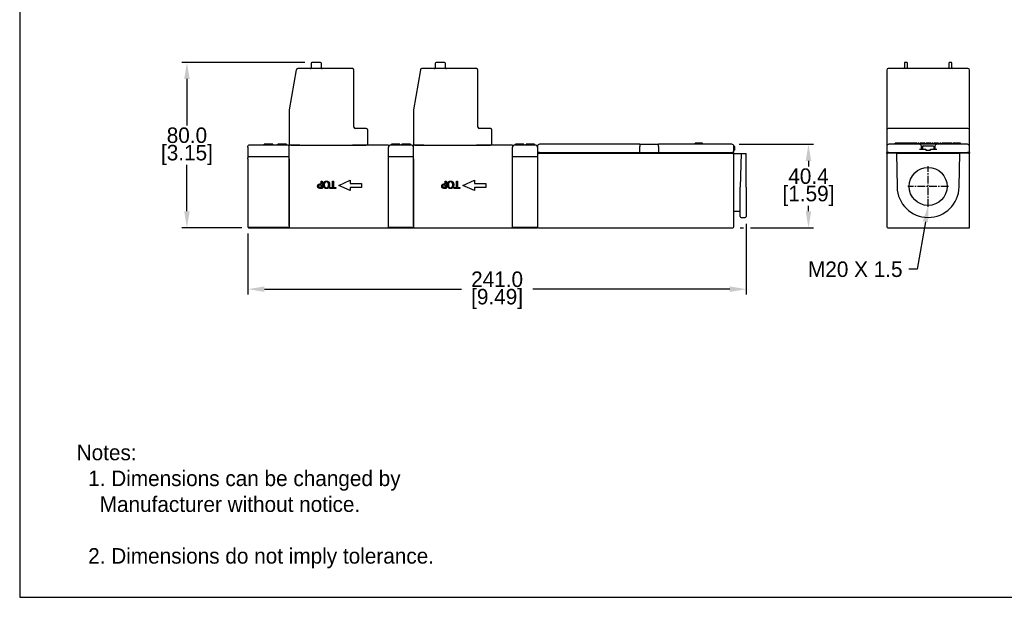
# Model space of a CAD drawing. Header units: inches. Extents: x 0 to 864, y 0 to 559.
# Tile 1 of 4: x 0 to 476, y 0 to 279. Entities that reach past the tile are written whole.
import ezdxf
from ezdxf import colors
from ezdxf.entities.mleader import LeaderData, LeaderLine
from ezdxf.math import Vec2, Vec3

# ---------------------------------------------------------------- set-up
doc = ezdxf.new("R2010")
doc.units = ezdxf.units.IN
doc.header["$LTSCALE"] = 10
doc.header["$MEASUREMENT"] = 0
doc.linetypes.add('CENTER2', pattern=[1.125, 0.75, -0.125, 0.125, -0.125])
for name, color, linetype in [('CENTERLINE', 40, 'CENTER2'), ('DIMENSIONS', 140, 'Continuous'), ('TEXT', 140, 'Continuous')]:
    doc.layers.add(name, color=color, linetype=linetype)
doc.dimstyles.get("Standard").update_dxf_attribs({"dimtxt": 7.5, "dimasz": 8, "dimexe": 2.5, "dimexo": 3.5, "dimgap": 1, "dimtad": 0, "dimtih": 1, "dimtoh": 1, "dimdec": 1, "dimzin": 0, "dimdsep": 46, "dimtxsty": 'Standard', "dimcen": 0, "dimadec": 0, "dimazin": 0, "dimtfac": 1, "dimtdec": 1, "dimtofl": 0, "dimtmove": 0, "dimatfit": 3, "dimfxl": 0, "dimtolj": 1, "dimtzin": 0, "dimarcsym": 0})

# ---------------------------------------------------------------- blocks, each defined once
blk = doc.blocks.new('*D30')
at = {"layer": 'DEFPOINTS', "color": 0}
for p in [(141.35, 258.73), (80.88, 178.72), (110.88, 178.72)]:
    blk.add_point(p, dxfattribs=at)
at = {"layer": 'DIMENSIONS', "color": 0, "lineweight": -2}
for p, q in [((137.85, 258.73), (78.38, 258.73)), ((80.88, 250.73), (80.88, 228.22)), ((80.88, 186.72), (80.88, 209.22)), ((107.38, 178.72), (78.38, 178.72))]:
    blk.add_line(p, q, dxfattribs=at)
at = {"layer": 'DIMENSIONS', "color": 0}
for points in [[(79.55, 250.73), (82.21, 250.73), (80.88, 258.73)], [(79.55, 186.72), (82.21, 186.72), (80.88, 178.72)]]:
    blk.add_solid(points, dxfattribs=at)
at = {"layer": 'DIMENSIONS', "color": 0, "char_height": 7.5, "attachment_point": 5}
for s, insert in [('\\A1;80.0', (80.88, 223.47)), ('\\A1;[3.15]', (80.88, 213.97))]:
    blk.add_mtext(s, dxfattribs=dict(at, insert=insert))
blk = doc.blocks.new('*D31')
at = {"layer": 'DEFPOINTS', "color": 0}
for p in [(351.38, 184.22), (110.38, 179.51), (351.38, 149.05)]:
    blk.add_point(p, dxfattribs=at)
at = {"layer": 'DIMENSIONS', "color": 0, "lineweight": -2}
for p, q in [((351.38, 180.72), (351.38, 146.55)), ((110.38, 176.01), (110.38, 146.55)), ((118.38, 149.05), (213.63, 149.05)), ((343.38, 149.05), (248.13, 149.05))]:
    blk.add_line(p, q, dxfattribs=at)
at = {"layer": 'DIMENSIONS', "color": 0}
for points in [[(118.38, 150.38), (118.38, 147.72), (110.38, 149.05)], [(343.38, 150.38), (343.38, 147.72), (351.38, 149.05)]]:
    blk.add_solid(points, dxfattribs=at)
at = {"layer": 'DIMENSIONS', "color": 0, "char_height": 7.5, "attachment_point": 5}
for s, insert in [('\\A1;241.0', (230.88, 153.8)), ('\\A1;[9.49]', (230.88, 144.3))]:
    blk.add_mtext(s, dxfattribs=dict(at, insert=insert))
blk = doc.blocks.new('*D32')
at = {"layer": 'DEFPOINTS', "color": 0}
for p in [(344.38, 219.12), (344.88, 178.72), (381.47, 178.72)]:
    blk.add_point(p, dxfattribs=at)
at = {"layer": 'DIMENSIONS', "color": 0, "lineweight": -2}
for p, q in [((347.88, 219.12), (383.97, 219.12)), ((381.47, 211.12), (381.47, 208.42)), ((381.47, 186.72), (381.47, 189.42)), ((348.38, 178.72), (349.99, 178.72)), ((353.51, 178.72), (383.97, 178.72))]:
    blk.add_line(p, q, dxfattribs=at)
at = {"layer": 'DIMENSIONS', "color": 0}
for points in [[(380.14, 211.12), (382.8, 211.12), (381.47, 219.12)], [(380.14, 186.72), (382.8, 186.72), (381.47, 178.72)]]:
    blk.add_solid(points, dxfattribs=at)
at = {"layer": 'DIMENSIONS', "color": 0, "char_height": 7.5, "attachment_point": 5}
for s, insert in [('\\A1;40.4', (381.47, 203.67)), ('\\A1;[1.59]', (381.47, 194.17))]:
    blk.add_mtext(s, dxfattribs=dict(at, insert=insert))

msp = doc.modelspace()

# ---------------------------------------------------------------- linework, layer by layer
for p, q in [((140.9, 258.28), (140.9, 256.18)), ((145.45, 258.73), (141.35, 258.73)), ((145.9, 256.18), (145.9, 258.28)), ((200.9, 258.28), (200.9, 256.18)), ((205.45, 258.73), (201.35, 258.73)), ((205.9, 256.18), (205.9, 258.28)), ((427.84, 258.32), (427.84, 256.22)), ((428.89, 258.77), (428.29, 258.77)), ((429.34, 256.22), (429.34, 258.32)), ((449.34, 258.32), (449.34, 256.22)), ((450.39, 258.77), (449.79, 258.77)), ((450.84, 256.22), (450.84, 258.32)), ((133.79, 255.11), (130.39, 235.79)), ((160.88, 255.73), (134.53, 255.73)), ((161.63, 227.48), (161.63, 254.98)), ((193.79, 255.11), (190.39, 235.79)), ((220.88, 255.73), (194.53, 255.73)), ((221.63, 227.48), (221.63, 254.98)), ((419.34, 255.02), (419.34, 227.52)), ((432.83, 255.77), (420.09, 255.77)), ((433.84, 255.77), (432.83, 255.77)), ((458.59, 255.77), (433.84, 255.77)), ((459.34, 227.52), (459.34, 255.02)), ((130.38, 235.66), (130.38, 218.73)), ((190.38, 235.66), (190.38, 218.73)), ((167.63, 226.73), (162.38, 226.73)), ((168.38, 218.73), (168.38, 225.98)), ((227.63, 226.73), (222.38, 226.73)), ((228.38, 218.73), (228.38, 225.98)), ((419.34, 227.52), (419.34, 226.02)), ((419.34, 226.02), (419.34, 218.77)), ((458.59, 226.77), (420.09, 226.77)), ((459.34, 226.02), (459.34, 227.52)), ((459.34, 218.77), (459.34, 226.02)), ((118.29, 218.72), (118.29, 219.22)), ((118.38, 218.72), (118.38, 219.22)), ((118.7, 218.72), (118.7, 219.22)), ((122.38, 218.72), (122.38, 219.22)), ((122.46, 218.72), (122.46, 219.22)), ((124.88, 218.72), (124.88, 219.22)), ((124.95, 218.72), (124.95, 219.22)), ((128.95, 219.22), (124.95, 219.22)), ((128.95, 218.72), (128.95, 219.22)), ((129.01, 218.72), (129.01, 219.22)), ((179.74, 218.72), (179.74, 219.22)), ((179.81, 218.72), (179.81, 219.22)), ((183.46, 218.72), (183.46, 219.22)), ((183.81, 218.72), (183.81, 219.22)), ((183.88, 218.72), (183.88, 219.22)), ((184.88, 218.72), (184.88, 219.22)), ((184.95, 218.72), (184.95, 219.22)), ((188.95, 219.22), (184.95, 219.22)), ((188.95, 218.72), (188.95, 219.22)), ((189.01, 218.72), (189.01, 219.22)), ((239.74, 218.72), (239.74, 219.22)), ((239.81, 218.72), (239.81, 219.22)), ((243.46, 218.72), (243.46, 219.22)), ((243.81, 218.72), (243.81, 219.22)), ((243.88, 218.72), (243.88, 219.22)), ((244.88, 218.72), (244.88, 219.22)), ((244.95, 218.72), (244.95, 219.22)), ((248.95, 219.22), (244.95, 219.22)), ((248.95, 218.72), (248.95, 219.22)), ((249.01, 218.72), (249.01, 219.22)), ((299.88, 219.12), (251.38, 219.12)), ((299.88, 219.12), (308.88, 219.12)), ((299.88, 219.12), (299.88, 218.12)), ((344.38, 219.12), (308.88, 219.12)), ((308.88, 218.12), (308.88, 219.12)), ((327.61, 219.62), (326.7, 219.62)), ((326.7, 219.12), (326.7, 219.62)), ((327.61, 219.12), (327.61, 219.62)), ((327.66, 219.12), (327.66, 219.62)), ((330.2, 219.62), (327.66, 219.62)), ((330.2, 219.12), (330.2, 219.62)), ((330.26, 219.12), (330.26, 219.62)), ((435.09, 219.16), (420.34, 219.16)), ((423.46, 219.16), (423.46, 219.66)), ((424.23, 219.66), (423.46, 219.66)), ((424.68, 219.66), (424.23, 219.66)), ((424.23, 219.16), (424.23, 219.66)), ((425.2, 219.66), (424.68, 219.66)), ((424.68, 219.16), (424.68, 219.66)), ((425.3, 219.66), (425.2, 219.66)), ((425.2, 219.16), (425.2, 219.66)), ((425.7, 219.66), (425.3, 219.66)), ((425.3, 219.16), (425.3, 219.66)), ((426.14, 219.66), (425.7, 219.66)), ((425.7, 219.16), (425.7, 219.66)), ((426.94, 219.66), (426.14, 219.66)), ((426.14, 219.16), (426.14, 219.66)), ((426.94, 219.16), (426.94, 219.66)), ((426.99, 219.16), (426.99, 219.66)), ((427.76, 219.66), (426.99, 219.66)), ((428.21, 219.66), (427.76, 219.66)), ((427.76, 219.16), (427.76, 219.66)), ((428.73, 219.66), (428.21, 219.66)), ((428.21, 219.16), (428.21, 219.66)), ((428.83, 219.66), (428.73, 219.66)), ((428.73, 219.16), (428.73, 219.66)), ((429.23, 219.66), (428.83, 219.66)), ((428.83, 219.16), (428.83, 219.66)), ((429.67, 219.66), (429.23, 219.66)), ((429.23, 219.16), (429.23, 219.66)), ((430.47, 219.66), (429.67, 219.66)), ((429.67, 219.16), (429.67, 219.66)), ((430.47, 219.16), (430.47, 219.66)), ((430.52, 219.16), (430.52, 219.66)), ((431.3, 219.66), (430.52, 219.66)), ((431.74, 219.66), (431.3, 219.66)), ((431.3, 219.16), (431.3, 219.66)), ((432.26, 219.66), (431.74, 219.66)), ((431.74, 219.16), (431.74, 219.66)), ((432.36, 219.66), (432.26, 219.66)), ((432.26, 219.16), (432.26, 219.66)), ((432.76, 219.66), (432.36, 219.66)), ((432.36, 219.16), (432.36, 219.66)), ((433.21, 219.66), (432.76, 219.66)), ((432.76, 219.16), (432.76, 219.66)), ((434, 219.66), (433.21, 219.66)), ((433.21, 219.16), (433.21, 219.66)), ((434, 219.16), (434, 219.66)), ((434.97, 219.66), (434.49, 219.66)), ((434.49, 219.16), (434.49, 219.66)), ((434.97, 219.16), (434.97, 219.66)), ((443.59, 219.16), (435.09, 219.16)), ((435.48, 219.16), (435.48, 219.26)), ((435.57, 219.16), (435.57, 219.66)), ((437.77, 219.66), (437.37, 219.66)), ((437.37, 219.16), (437.37, 219.66)), ((437.77, 219.16), (437.77, 219.66)), ((438.28, 219.16), (438.28, 219.66)), ((440.66, 219.16), (440.66, 219.66)), ((441.15, 219.26), (440.66, 219.26)), ((441.58, 219.66), (441.15, 219.66)), ((441.15, 219.16), (441.15, 219.66)), ((441.58, 219.16), (441.58, 219.66)), ((442.09, 219.26), (441.58, 219.26)), ((442.09, 219.16), (442.09, 219.66)), ((458.34, 219.16), (443.59, 219.16)), ((444.29, 219.66), (443.89, 219.66)), ((443.89, 219.16), (443.89, 219.66)), ((444.29, 219.16), (444.29, 219.66)), ((445.08, 219.26), (444.29, 219.26)), ((445.57, 219.66), (445.08, 219.66)), ((445.08, 219.16), (445.08, 219.66)), ((445.57, 219.16), (445.57, 219.66)), ((446.19, 219.16), (446.19, 219.66)), ((448.4, 219.16), (448.4, 219.66)), ((448.61, 219.16), (448.61, 219.66)), ((450.98, 219.16), (450.98, 219.66)), ((451.92, 219.66), (451.49, 219.66)), ((451.49, 219.16), (451.49, 219.66)), ((451.92, 219.16), (451.92, 219.66)), ((453.42, 219.66), (452.99, 219.66)), ((452.99, 219.16), (452.99, 219.66)), ((453.42, 219.16), (453.42, 219.66)), ((454.93, 219.66), (454.5, 219.66)), ((454.5, 219.16), (454.5, 219.66)), ((454.93, 219.16), (454.93, 219.66)), ((110.38, 217.72), (110.38, 218.22)), ((110.38, 217.72), (110.38, 212.52)), ((118.52, 218.72), (110.88, 218.72)), ((122.68, 218.72), (118.52, 218.72)), ((124.38, 218.72), (122.68, 218.72)), ((128.53, 218.72), (124.38, 218.72)), ((129.38, 218.72), (128.53, 218.72)), ((131.13, 218.73), (130.38, 218.73)), ((130.38, 179.72), (130.38, 218.72)), ((131.13, 218.73), (135.53, 218.73)), ((131.88, 218.72), (131.88, 218.73)), ((134.53, 218.72), (134.53, 218.73)), ((135.53, 218.72), (135.5, 218.72)), ((135.53, 218.72), (160.88, 218.72)), ((160.88, 218.73), (167.63, 218.73)), ((160.99, 218.72), (160.88, 218.72)), ((161.63, 218.72), (161.63, 218.73)), ((168.38, 218.73), (167.63, 218.73)), ((178.38, 218.72), (175.78, 218.72)), ((178.38, 218.72), (178.38, 217.72)), ((178.38, 179.72), (178.38, 217.72)), ((180.22, 218.72), (179.38, 218.72)), ((188.53, 218.72), (180.22, 218.72)), ((189.38, 218.72), (188.53, 218.72)), ((191.13, 218.73), (190.38, 218.73)), ((190.38, 179.72), (190.38, 218.72)), ((191.13, 218.73), (195.53, 218.73)), ((191.88, 218.72), (191.88, 218.73)), ((194.53, 218.72), (194.53, 218.73)), ((195.53, 218.72), (195.5, 218.72)), ((195.53, 218.72), (220.88, 218.72)), ((220.88, 218.73), (227.63, 218.73)), ((220.99, 218.72), (220.88, 218.72)), ((221.63, 218.72), (221.63, 218.73)), ((228.38, 218.73), (227.63, 218.73)), ((238.38, 218.72), (235.78, 218.72)), ((238.38, 218.72), (238.38, 217.72)), ((238.38, 179.72), (238.38, 217.72)), ((240.22, 218.72), (239.38, 218.72)), ((248.53, 218.72), (240.22, 218.72)), ((249.38, 218.72), (248.53, 218.72)), ((250.38, 218.12), (250.38, 215.12)), ((251.38, 215.12), (250.38, 215.12)), ((250.38, 215.12), (250.38, 214.72)), ((250.38, 214.72), (250.88, 214.72)), ((250.38, 214.72), (250.38, 212.88)), ((250.88, 215.12), (250.88, 214.72)), ((344.88, 214.72), (250.88, 214.72)), ((251.38, 215.12), (299.88, 215.12)), ((299.88, 215.12), (299.88, 218.12)), ((299.88, 215.12), (300.38, 215.12)), ((300.38, 214.72), (300.38, 215.12)), ((300.38, 215.12), (308.38, 215.12)), ((308.38, 215.12), (308.88, 215.12)), ((308.38, 215.12), (308.38, 214.72)), ((308.88, 218.12), (308.88, 215.12)), ((308.88, 215.12), (344.38, 215.12)), ((345.38, 215.12), (344.38, 215.12)), ((344.88, 214.72), (344.88, 215.12)), ((344.88, 214.72), (345.38, 214.72)), ((345.38, 215.12), (345.38, 218.12)), ((345.38, 216.32), (345.63, 216.32)), ((345.38, 179.22), (345.38, 214.72)), ((345.38, 214.72), (348.94, 214.72)), ((345.63, 218.02), (345.63, 216.32)), ((348.94, 214.72), (348.38, 198.46)), ((348.94, 214.72), (349.44, 214.72)), ((349.44, 214.72), (350.88, 214.72)), ((350.88, 214.72), (351.38, 214.72)), ((351.38, 198.46), (351.38, 214.72)), ((419.34, 218.76), (419.34, 218.77)), ((419.55, 218.77), (419.34, 218.77)), ((419.35, 218.76), (419.34, 218.76)), ((419.34, 218.16), (419.34, 215.16)), ((420.34, 215.16), (419.34, 215.16)), ((419.34, 214.76), (419.34, 215.16)), ((419.34, 214.76), (419.84, 214.76)), ((419.34, 214.76), (419.34, 179.26)), ((419.84, 215.16), (419.84, 214.76)), ((424.06, 214.76), (419.84, 214.76)), ((420.34, 215.16), (458.34, 215.16)), ((424.06, 214.76), (424.34, 198.5)), ((424.06, 214.76), (424.56, 214.76)), ((424.56, 214.76), (454.12, 214.76)), ((435.09, 216.76), (438.2, 216.76)), ((436.09, 216.76), (436.09, 218.16)), ((436.59, 218.06), (436.59, 216.76)), ((436.89, 218.36), (441.79, 218.36)), ((438.2, 216.76), (438.2, 216.36)), ((438.2, 216.36), (440.49, 216.36)), ((440.49, 216.36), (440.49, 216.76)), ((440.49, 216.76), (443.59, 216.76)), ((442.09, 218.06), (442.09, 216.76)), ((442.59, 218.16), (442.59, 216.76)), ((454.12, 214.76), (454.62, 214.76)), ((454.34, 198.5), (454.62, 214.76)), ((458.84, 214.76), (454.62, 214.76)), ((459.34, 215.16), (458.34, 215.16)), ((458.84, 214.76), (458.84, 215.16)), ((458.84, 214.76), (459.34, 214.76)), ((459.34, 218.77), (459.13, 218.77)), ((459.34, 218.76), (459.33, 218.76)), ((459.34, 218.76), (459.34, 218.77)), ((459.34, 215.16), (459.34, 218.16)), ((459.34, 215.16), (459.34, 214.76)), ((459.34, 179.26), (459.34, 214.76)), ((110.38, 212.02), (110.38, 212.52)), ((110.38, 212.02), (110.38, 179.51)), ((130.38, 213.02), (110.88, 213.02)), ((130.38, 212.02), (130.38, 179.02)), ((190.38, 213.02), (178.38, 213.02)), ((178.38, 178.72), (178.38, 212.02)), ((190.38, 212.02), (190.38, 179.02)), ((250.38, 213.02), (238.38, 213.02)), ((238.38, 179.02), (238.38, 212.02)), ((250.38, 212.88), (250.38, 212.02)), ((250.38, 212.02), (250.38, 179.02)), ((154.38, 199.22), (159.88, 201.72)), ((159.88, 201.72), (159.88, 200.22)), ((159.88, 200.22), (165.38, 200.22)), ((165.38, 200.22), (165.38, 198.22)), ((214.38, 199.22), (219.88, 201.72)), ((219.88, 201.72), (219.88, 200.22)), ((219.88, 200.22), (225.38, 200.22)), ((225.38, 200.22), (225.38, 198.22)), ((159.88, 196.72), (154.38, 199.22)), ((159.88, 198.22), (159.88, 196.72)), ((165.38, 198.22), (159.88, 198.22)), ((219.88, 196.72), (214.38, 199.22)), ((219.88, 198.22), (219.88, 196.72)), ((225.38, 198.22), (219.88, 198.22)), ((348.38, 184.22), (348.38, 198.46)), ((351.38, 198.46), (351.38, 184.22)), ((345.38, 186.72), (348.38, 186.72)), ((348.88, 183.72), (350.88, 183.72)), ((110.38, 179.51), (110.38, 179.49)), ((110.38, 179.49), (110.38, 179.47)), ((110.38, 179.47), (110.38, 179.26)), ((110.38, 179.26), (110.38, 179.25)), ((110.38, 179.25), (110.38, 179.22)), ((110.88, 179.02), (130.38, 179.02)), ((110.88, 178.72), (130.38, 178.72)), ((130.38, 179.02), (130.38, 179.01)), ((130.38, 178.72), (130.38, 179.01)), ((130.38, 178.72), (178.38, 178.72)), ((178.38, 179.02), (190.38, 179.02)), ((178.38, 178.72), (190.38, 178.72)), ((190.38, 179.02), (190.38, 179.01)), ((190.38, 178.72), (190.38, 179.01)), ((190.38, 178.72), (238.38, 178.72)), ((238.38, 179.01), (238.38, 179.02)), ((238.38, 179.02), (250.38, 179.02)), ((238.38, 179.01), (238.38, 178.72)), ((238.38, 178.72), (250.38, 178.72)), ((250.38, 179.02), (250.38, 178.99)), ((250.38, 178.99), (250.38, 178.99)), ((250.38, 178.99), (250.38, 178.97)), ((250.38, 178.97), (250.38, 178.76)), ((250.38, 178.76), (250.38, 178.76)), ((250.38, 178.76), (250.38, 178.75)), ((250.38, 178.75), (250.38, 178.72)), ((250.88, 178.72), (344.88, 178.72)), ((419.34, 179.26), (419.34, 179.06)), ((419.34, 179.06), (419.38, 179.06)), ((419.84, 178.76), (458.84, 178.76)), ((458.9, 178.76), (459.34, 178.76)), ((459.34, 178.76), (459.34, 179.26))]:
    msp.add_line(p, q)
msp.add_circle((439.34, 198.76), 9.19)
for centre, radius, start, end in [((141.35, 258.28), 0.45, 90, 180), ((145.45, 258.28), 0.45, 0, 90), ((201.35, 258.28), 0.45, 90, 180), ((205.45, 258.28), 0.45, 0, 90), ((428.29, 258.32), 0.45, 90, 180), ((428.89, 258.32), 0.45, 360, 90), ((449.79, 258.32), 0.45, 90, 180), ((450.39, 258.32), 0.45, 360, 90), ((134.53, 254.98), 0.75, 90, 170), ((140.45, 256.18), 0.45, 270, 0), ((146.35, 256.18), 0.45, 180, 270), ((160.88, 254.98), 0.75, 0, 90), ((194.53, 254.98), 0.75, 90, 170), ((200.45, 256.18), 0.45, 270, 0), ((206.35, 256.18), 0.45, 180, 270), ((220.88, 254.98), 0.75, 0, 90), ((420.09, 255.02), 0.75, 90, 180), ((427.39, 256.22), 0.45, 270, 360), ((451.29, 256.22), 0.45, 180, 270), ((458.59, 255.02), 0.75, 360, 90), ((131.13, 235.66), 0.75, 170, 180), ((191.13, 235.66), 0.75, 170, 180), ((162.38, 227.48), 0.75, 180, 270), ((167.63, 225.98), 0.75, 0, 90), ((222.38, 227.48), 0.75, 180, 270), ((227.63, 225.98), 0.75, 0, 90), ((420.09, 226.02), 0.75, 90, 180), ((458.59, 226.02), 0.75, 360, 90), ((251.38, 218.12), 1, 90, 180), ((344.38, 218.12), 1, 0, 90), ((420.34, 218.16), 1, 90, 180), ((435.09, 218.16), 1, 360, 90), ((443.59, 218.16), 1, 90, 180), ((458.34, 218.16), 1, 360, 90), ((110.88, 218.22), 0.5, 90, 180), ((129.38, 217.72), 1, 0, 90), ((179.38, 217.72), 1, 90, 180), ((189.38, 217.72), 1, 0, 90), ((239.38, 217.72), 1, 90, 180), ((249.38, 217.72), 1, 0, 90), ((250.43, 218.02), 0.3, 95.7591, 131.4866), ((345.33, 218.02), 0.3, 0, 84.2409), ((436.89, 218.06), 0.3, 90, 180), ((441.79, 218.06), 0.3, 360, 90), ((110.88, 212.52), 0.5, 90, 180), ((439.34, 198.76), 15, 181, 359), ((348.88, 184.22), 0.5, 180, 270), ((350.88, 184.22), 0.5, 270, 0), ((250.88, 179.22), 0.5, 180, 270), ((344.88, 179.22), 0.5, 270, 0), ((419.84, 179.26), 0.5, 180, 270), ((458.84, 179.26), 0.5, 270, 360)]:
    msp.add_arc(centre, radius, start, end)
for centre, major_axis, start_param, end_param in [((110.88, 179.51), (-0.5, 0), 0, 1.570796), ((110.88, 179.22), (0, 0.504), 1.570796, 3.141593)]:
    msp.add_ellipse(centre, major_axis=major_axis, ratio=0.992528, start_param=start_param, end_param=end_param)
for points, degree, knots in [([(429.34, 255.77), (429.34, 255.81), (429.34, 255.84), (429.34, 255.94), (429.34, 256), (429.34, 256.11), (429.34, 256.17), (429.34, 256.22)], 3, [-0.3284938, -0.3284938, -0.3284938, -0.3284938, -0.25, -0.25, -0.125, -0.125, 0, 0, 0, 0]), ([(449.34, 256.22), (449.34, 256.17), (449.34, 256.11), (449.34, 256), (449.34, 255.94), (449.34, 255.84), (449.34, 255.81), (449.34, 255.77)], 3, [-1, -1, -1, -1, -0.875, -0.875, -0.75, -0.75, -0.6715062, -0.6715062, -0.6715062, -0.6715062]), ([(434.49, 219.26), (434.38, 219.26), (434.14, 219.26), (434, 219.26)], 2, [3.5664271, 3.5664271, 3.5664271, 4, 4.4311516, 4.4311516, 4.4311516]), ([(435.48, 219.26), (435.39, 219.26), (435.27, 219.26), (435.04, 219.26), (434.97, 219.26)], 2, [0, 0, 0, 1, 2, 2.367819, 2.367819, 2.367819]), ([(446.19, 219.26), (446, 219.26), (445.67, 219.26), (445.57, 219.26)], 2, [3.087946, 3.087946, 3.087946, 4, 4.303822, 4.303822, 4.303822]), ([(175.78, 218.72), (174.88, 218.72), (173.98, 218.72), (172.06, 218.72), (171.05, 218.72), (169.52, 218.72), (169.01, 218.72), (168, 218.72), (167.49, 218.72), (164.99, 218.72), (162.99, 218.72), (160.99, 218.72)], 3, [0.16, 0.16, 0.16, 0.16, 0.429563, 0.429563, 0.734594, 0.734594, 0.887109, 0.887109, 1.039625, 1.039625, 1.638385, 1.638385, 1.638385, 1.638385]), ([(235.78, 218.72), (234.88, 218.72), (233.98, 218.72), (232.06, 218.72), (231.05, 218.72), (229.52, 218.72), (229.01, 218.72), (228, 218.72), (227.49, 218.72), (224.99, 218.72), (222.99, 218.72), (220.99, 218.72)], 3, [0.16, 0.16, 0.16, 0.16, 0.429563, 0.429563, 0.734594, 0.734594, 0.887109, 0.887109, 1.039625, 1.039625, 1.638385, 1.638385, 1.638385, 1.638385]), ([(419.34, 218.76), (419.34, 218.76), (419.34, 218.76), (419.34, 218.76), (419.34, 218.76), (419.34, 218.76), (419.34, 218.76), (419.34, 218.75), (419.34, 218.75), (419.34, 218.75), (419.34, 218.75), (419.34, 218.75), (419.34, 218.75), (419.34, 218.75), (419.34, 218.76), (419.34, 218.73), (419.34, 218.68), (419.34, 218.49), (419.34, 218.32), (419.34, 218.16)], 3, [-4.7, -4.7, -4.7, -4.7, -4.089937, -4.089937, -3.479875, -3.479875, -2.869812, -2.869812, -2.25975, -2.25975, -1.649687, -1.649687, -1.039625, -1.039625, -0.887109, -0.887109, -0.734594, -0.734594, -0.489922, -0.489922, -0.489922, -0.489922]), ([(419.54, 218.76), (419.53, 218.76), (419.51, 218.76), (419.42, 218.76), (419.37, 218.76), (419.34, 218.76), (419.35, 218.76), (419.35, 218.76), (419.35, 218.76), (419.35, 218.76)], 3, [0.7048459, 0.7048459, 0.7048459, 0.7048459, 0.7345938, 0.7345938, 0.8871094, 0.8871094, 1.039625, 1.039625, 1.6383851, 1.6383851, 1.6383851, 1.6383851]), ([(459.33, 218.76), (459.33, 218.76), (459.33, 218.76), (459.33, 218.76), (459.34, 218.76), (459.32, 218.76), (459.27, 218.76), (459.18, 218.76), (459.16, 218.76), (459.14, 218.76)], 3, [2.7616051, 2.7616051, 2.7616051, 2.7616051, 3.360375, 3.360375, 3.5128906, 3.5128906, 3.6654062, 3.6654062, 3.7007071, 3.7007071, 3.7007071, 3.7007071]), ([(459.34, 218.16), (459.34, 218.32), (459.34, 218.5), (459.34, 218.69), (459.34, 218.74), (459.34, 218.76), (459.34, 218.75), (459.34, 218.75), (459.34, 218.75), (459.34, 218.75), (459.34, 218.75), (459.34, 218.75), (459.34, 218.75), (459.34, 218.76), (459.34, 218.76), (459.34, 218.76), (459.34, 218.76), (459.34, 218.76), (459.34, 218.76), (459.34, 218.76)], 3, [-3.91344, -3.91344, -3.91344, -3.91344, -3.665406, -3.665406, -3.512891, -3.512891, -3.360375, -3.360375, -2.750312, -2.750312, -2.14025, -2.14025, -1.530187, -1.530187, -0.920125, -0.920125, -0.310062, -0.310062, 0.3, 0.3, 0.3, 0.3])]:
    msp.add_open_spline(points, degree=degree, knots=knots)
for points, degree in [([(118.38, 219.22), (118.33, 219.22), (118.29, 219.22)], 2), ([(118.7, 219.22), (118.51, 219.22), (118.43, 219.22), (118.38, 219.22)], 2), ([(120.37, 219.22), (119.83, 219.22), (118.94, 219.22), (118.7, 219.22)], 2), ([(122.06, 219.22), (121.8, 219.22), (120.96, 219.22), (120.37, 219.22)], 2), ([(122.38, 219.22), (122.31, 219.22), (122.21, 219.22), (122.06, 219.22)], 2), ([(122.46, 219.22), (122.43, 219.22), (122.38, 219.22)], 2), ([(124.95, 219.22), (124.91, 219.22), (124.88, 219.22)], 2), ([(129.01, 219.22), (128.99, 219.22), (128.95, 219.22)], 2), ([(179.81, 219.22), (179.77, 219.22), (179.74, 219.22)], 2), ([(181.83, 219.22), (181.37, 219.22), (180.67, 219.22), (180.21, 219.22), (179.94, 219.22), (179.86, 219.22), (179.81, 219.22)], 2), ([(183.46, 219.22), (183.2, 219.22), (182.37, 219.22), (181.83, 219.22)], 2), ([(183.75, 219.22), (183.67, 219.22), (183.46, 219.22)], 2), ([(183.81, 219.22), (183.78, 219.22), (183.75, 219.22)], 2), ([(183.88, 219.22), (183.85, 219.22), (183.81, 219.22)], 2), ([(184.95, 219.22), (184.91, 219.22), (184.88, 219.22)], 2), ([(189.01, 219.22), (188.99, 219.22), (188.95, 219.22)], 2), ([(239.81, 219.22), (239.77, 219.22), (239.74, 219.22)], 2), ([(241.83, 219.22), (241.37, 219.22), (240.67, 219.22), (240.21, 219.22), (239.94, 219.22), (239.86, 219.22), (239.81, 219.22)], 2), ([(243.46, 219.22), (243.2, 219.22), (242.37, 219.22), (241.83, 219.22)], 2), ([(243.75, 219.22), (243.67, 219.22), (243.46, 219.22)], 2), ([(243.81, 219.22), (243.78, 219.22), (243.75, 219.22)], 2), ([(243.88, 219.22), (243.85, 219.22), (243.81, 219.22)], 2), ([(244.95, 219.22), (244.91, 219.22), (244.88, 219.22)], 2), ([(249.01, 219.22), (248.99, 219.22), (248.95, 219.22)], 2), ([(327.66, 219.62), (327.63, 219.62), (327.61, 219.62)], 2), ([(330.26, 219.62), (330.23, 219.62), (330.2, 219.62)], 2), ([(436.66, 219.66), (436.36, 219.66), (435.85, 219.66), (435.68, 219.66), (435.57, 219.66)], 2), ([(437.37, 219.66), (437.13, 219.66), (436.66, 219.66)], 2), ([(437.96, 219.26), (437.86, 219.26), (437.77, 219.26)], 2), ([(438.28, 219.26), (438.13, 219.26), (437.96, 219.26)], 2), ([(439.47, 219.66), (438.94, 219.66), (438.54, 219.66), (438.28, 219.66)], 2), ([(440.66, 219.66), (440.54, 219.66), (440.36, 219.66), (439.8, 219.66), (439.47, 219.66)], 2), ([(443.18, 219.66), (442.88, 219.66), (442.37, 219.66), (442.2, 219.66), (442.09, 219.66)], 2), ([(443.89, 219.66), (443.65, 219.66), (443.18, 219.66)], 2), ([(447.34, 219.66), (446.82, 219.66), (446.44, 219.66), (446.19, 219.66)], 2), ([(448.4, 219.66), (448.33, 219.66), (447.76, 219.66), (447.34, 219.66)], 2), ([(449.8, 219.66), (449.26, 219.66), (448.87, 219.66), (448.61, 219.66)], 2), ([(450.98, 219.66), (450.87, 219.66), (450.69, 219.66), (450.13, 219.66), (449.8, 219.66)], 2), ([(452.54, 219.66), (452.36, 219.66), (452.06, 219.66), (451.97, 219.66), (451.92, 219.66)], 2), ([(452.99, 219.66), (452.91, 219.66), (452.78, 219.66), (452.54, 219.66)], 2), ([(454.05, 219.66), (453.78, 219.66), (453.56, 219.66), (453.42, 219.66)], 2), ([(454.5, 219.66), (454.46, 219.66), (454.41, 219.66), (454.19, 219.66), (454.05, 219.66)], 2), ([(135.5, 218.72), (133.79, 218.72), (132.09, 218.72), (130.38, 218.72)], 3), ([(195.5, 218.72), (193.79, 218.72), (192.09, 218.72), (190.38, 218.72)], 3)]:
    msp.add_open_spline(points, degree=degree)
at = {"layer": 'CENTERLINE', "ltscale": 0.5}
for p, q in [((439.34, 188.92), (439.34, 208.6)), ((449.18, 198.76), (429.5, 198.76))]:
    msp.add_line(p, q, dxfattribs=at)
at = {"layer": 'DEFPOINTS'}
msp.add_lwpolyline([(0, 0), (863.6, 0), (863.6, 558.8), (0, 558.8)], close=True, dxfattribs=at)
at = {"layer": 'TEXT'}
for p, q in [((145.84, 201.29), (146.31, 201.29)), ((145.84, 199.98), (145.84, 201.29)), ((146.31, 201.29), (146.31, 197.79)), ((151.24, 201.29), (151.71, 201.29)), ((151.24, 198.2), (151.24, 201.29)), ((151.71, 201.29), (151.71, 198.2)), ((205.84, 201.29), (206.31, 201.29)), ((205.84, 199.98), (205.84, 201.29)), ((206.31, 201.29), (206.31, 197.79)), ((211.24, 201.29), (211.71, 201.29)), ((211.24, 198.2), (211.24, 201.29)), ((211.71, 201.29), (211.71, 198.2)), ((146.31, 197.79), (145.43, 197.79)), ((145.45, 199.98), (145.84, 199.98)), ((145.45, 198.19), (145.84, 198.19)), ((145.84, 199.59), (145.52, 199.59)), ((145.84, 198.19), (145.84, 199.59)), ((150.07, 198.2), (151.24, 198.2)), ((150.07, 197.79), (150.07, 198.2)), ((152.88, 197.79), (150.07, 197.79)), ((151.71, 198.2), (152.88, 198.2)), ((152.88, 198.2), (152.88, 197.79)), ((206.31, 197.79), (205.43, 197.79)), ((205.45, 199.98), (205.84, 199.98)), ((205.45, 198.19), (205.84, 198.19)), ((205.84, 199.59), (205.52, 199.59)), ((205.84, 198.19), (205.84, 199.59)), ((210.07, 198.2), (211.24, 198.2)), ((210.07, 197.79), (210.07, 198.2)), ((212.88, 197.79), (210.07, 197.79)), ((211.71, 198.2), (212.88, 198.2)), ((212.88, 198.2), (212.88, 197.79))]:
    msp.add_line(p, q, dxfattribs=at)
for points in [[(146.82, 199.54), (146.82, 199.96), (147.03, 200.65), (147.24, 200.89)], [(147.24, 200.89), (147.45, 201.13), (148.02, 201.36), (148.36, 201.36)], [(148.36, 200.96), (147.88, 200.96), (147.3, 200.23), (147.3, 199.54)], [(148.36, 201.36), (148.72, 201.36), (149.29, 201.12), (149.49, 200.89)], [(149.43, 199.54), (149.43, 200.23), (148.85, 200.96), (148.36, 200.96)], [(149.49, 200.89), (149.7, 200.65), (149.91, 199.97), (149.91, 199.54)], [(206.82, 199.54), (206.82, 199.96), (207.03, 200.65), (207.24, 200.89)], [(207.24, 200.89), (207.45, 201.13), (208.02, 201.36), (208.36, 201.36)], [(208.36, 200.96), (207.88, 200.96), (207.3, 200.23), (207.3, 199.54)], [(208.36, 201.36), (208.72, 201.36), (209.29, 201.12), (209.49, 200.89)], [(209.43, 199.54), (209.43, 200.23), (208.85, 200.96), (208.36, 200.96)], [(209.49, 200.89), (209.7, 200.65), (209.91, 199.97), (209.91, 199.54)], [(144.09, 198.84), (144.09, 199.07), (144.26, 199.48), (144.4, 199.62)], [(144.51, 198.01), (144.31, 198.14), (144.09, 198.55), (144.09, 198.84)], [(144.4, 199.62), (144.58, 199.8), (145.07, 199.98), (145.45, 199.98)], [(145.43, 197.79), (145.11, 197.79), (144.68, 197.89), (144.51, 198.01)], [(144.78, 199.38), (144.67, 199.27), (144.58, 199.03), (144.58, 198.86)], [(144.58, 198.86), (144.58, 198.68), (144.7, 198.41), (144.83, 198.33)], [(145.52, 199.59), (145.24, 199.59), (144.89, 199.5), (144.78, 199.38)], [(144.83, 198.33), (144.94, 198.25), (145.24, 198.19), (145.45, 198.19)], [(147.24, 198.19), (147.04, 198.42), (146.82, 199.1), (146.82, 199.54)], [(148.36, 197.72), (148.01, 197.72), (147.43, 197.96), (147.24, 198.19)], [(147.3, 199.54), (147.3, 199.19), (147.45, 198.66), (147.59, 198.48)], [(147.59, 198.48), (147.73, 198.3), (148.12, 198.12), (148.36, 198.12)], [(148.36, 198.12), (148.61, 198.12), (148.99, 198.29), (149.14, 198.48)], [(149.49, 198.19), (149.29, 197.96), (148.72, 197.72), (148.36, 197.72)], [(149.14, 198.48), (149.28, 198.66), (149.43, 199.2), (149.43, 199.54)], [(149.91, 199.54), (149.91, 199.1), (149.69, 198.43), (149.49, 198.19)], [(204.09, 198.84), (204.09, 199.07), (204.26, 199.48), (204.4, 199.62)], [(204.51, 198.01), (204.31, 198.14), (204.09, 198.55), (204.09, 198.84)], [(204.4, 199.62), (204.58, 199.8), (205.07, 199.98), (205.45, 199.98)], [(205.43, 197.79), (205.11, 197.79), (204.68, 197.89), (204.51, 198.01)], [(204.78, 199.38), (204.67, 199.27), (204.58, 199.03), (204.58, 198.86)], [(204.58, 198.86), (204.58, 198.68), (204.7, 198.41), (204.83, 198.33)], [(205.52, 199.59), (205.24, 199.59), (204.89, 199.5), (204.78, 199.38)], [(204.83, 198.33), (204.94, 198.25), (205.24, 198.19), (205.45, 198.19)], [(207.24, 198.19), (207.04, 198.42), (206.82, 199.1), (206.82, 199.54)], [(208.36, 197.72), (208.01, 197.72), (207.43, 197.96), (207.24, 198.19)], [(207.3, 199.54), (207.3, 199.19), (207.45, 198.66), (207.59, 198.48)], [(207.59, 198.48), (207.73, 198.3), (208.12, 198.12), (208.36, 198.12)], [(208.36, 198.12), (208.61, 198.12), (208.99, 198.29), (209.14, 198.48)], [(209.49, 198.19), (209.29, 197.96), (208.72, 197.72), (208.36, 197.72)], [(209.14, 198.48), (209.28, 198.66), (209.43, 199.2), (209.43, 199.54)], [(209.91, 199.54), (209.91, 199.1), (209.69, 198.43), (209.49, 198.19)]]:
    msp.add_open_spline(points, degree=2, dxfattribs=at)

# ---------------------------------------------------------------- texts
at = {"layer": 'DIMENSIONS', "char_height": 3.5}
for insert, attachment_point in [((98.61, 112.42), 6), ((130.2, 112.22), 4)]:
    msp.add_mtext('\\A1;', dxfattribs=dict(at, insert=insert, attachment_point=attachment_point))
at = {"layer": 'TEXT', "insert": (27.56, 73.8), "char_height": 7.5, "attachment_point": 1}
msp.add_mtext_dynamic_manual_height_columns('Notes:\\P  1. Dimensions can be changed by      \\P    Manufacturer without notice.\\P\\P  2. Dimensions do not imply tolerance.', width=362.349, gutter_width=1, heights=[0], dxfattribs=at)

# ---------------------------------------------------------------- dimensions: what is measured, and where the dimension line sits
at = {"layer": 'DIMENSIONS'}
for base, p1, p2, picture, middle in [((80.88, 178.72), (141.35, 258.73), (110.88, 178.72), '*D30', (80.88, 218.72)), ((381.47, 178.72), (344.38, 219.12), (344.88, 178.72), '*D32', (381.47, 198.92))]:
    dim = msp.add_linear_dim(base=base, p1=p1, p2=p2, angle=90, dimstyle='Standard', override={"dimpost": '\\X'}, dxfattribs=at)
    dim.commit()
    dim.dimension.update_dxf_attribs({"geometry": picture, "text_midpoint": middle})
dim = msp.add_linear_dim(base=(351.38, 149.05), p1=(110.38, 179.51), p2=(351.38, 184.22), dimstyle='Standard', override={"dimpost": '\\X'}, dxfattribs=at)
dim.commit()
dim.dimension.update_dxf_attribs({"geometry": '*D31', "text_midpoint": (230.88, 149.05)})

# ---------------------------------------------------------------- leaders
ml = msp.add_multileader_mtext('Standard', dxfattribs=at)
ml.set_content('M20 X 1.5', color=256)
ml.set_leader_properties()
ml.build(insert=Vec2(0, 0))
ml.multileader.update_dxf_attribs({"text_left_attachment_type": 2, "dogleg_length": 4, "arrow_head_size": 8})
ctx = ml.context
ctx.base_point, ctx.char_height, ctx.arrow_head_size, ctx.landing_gap_size, ctx.plane_origin = Vec3(367.72, 158.7), 7.5, 8, 3, Vec3(345.51, 255.62)
ctx.left_attachment, ctx.text_align_type = 2, 2
notes = []
notes.append((ctx, [(1, (1, 1, 0), (433.97, 158.7), (-1, 0), 4, [(0, [(439.44, 189.55)], 0, [])])]))
ctx.mtext.insert, ctx.mtext.alignment, ctx.mtext.flow_direction = Vec3(426.97, 162.45), 3, 5
for ctx, leaders in notes:
    for number, flags, end, landing, length, lines in leaders:
        leader = LeaderData()
        leader.index, (leader.has_last_leader_line, leader.has_dogleg_vector, leader.attachment_direction) = number, flags
        leader.last_leader_point, leader.dogleg_vector, leader.dogleg_length = Vec3(end), Vec3(landing), length
        for number, points, colour, breaks in lines:
            line = LeaderLine()
            line.index, line.vertices, line.color, line.breaks = number, Vec3.list(points), colors.encode_raw_color(colour), breaks
            leader.lines.append(line)
        ctx.leaders.append(leader)

doc.saveas('drawing.dxf')
